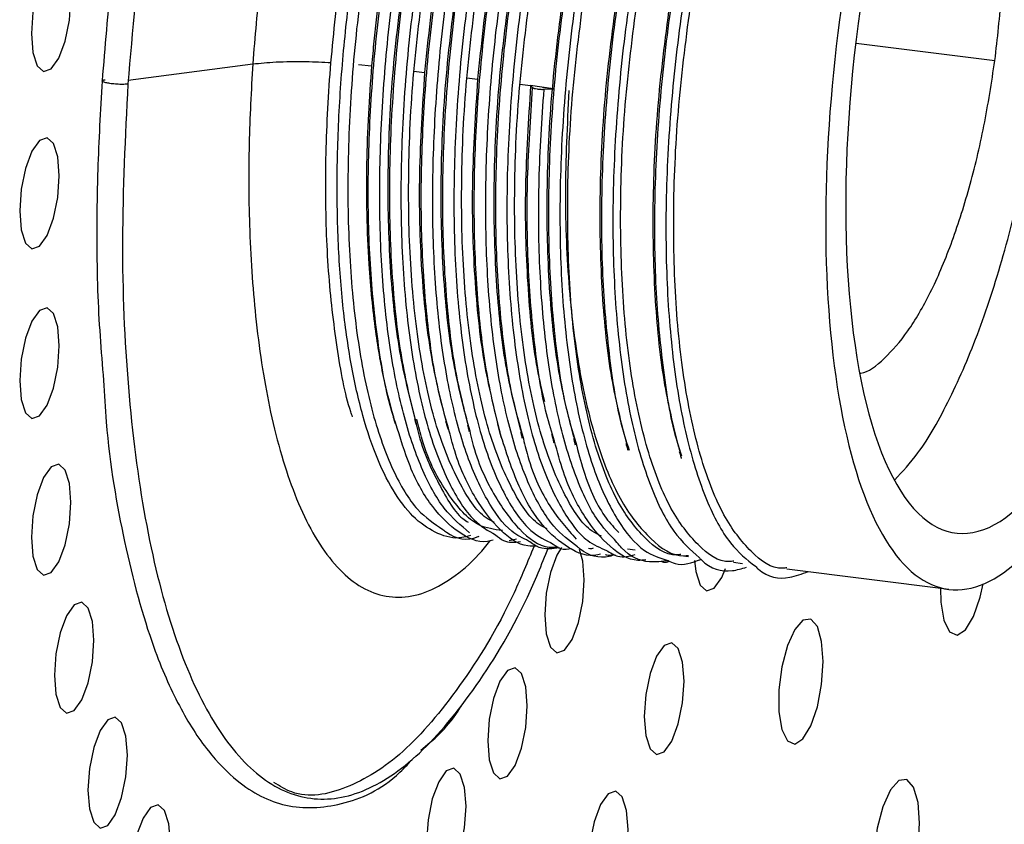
# Paper-space layout '_Dimétrica' of a CAD drawing. Header units: inches. Extents: x -0.7 to 4.9, y -6.4 to 5.3.
# Tile 5 of 9: x 2.3 to 3.6, y -1.8 to -0.6. Entities that reach past the tile are written whole.
import ezdxf

# ---------------------------------------------------------------- set-up
doc = ezdxf.new("R2010")
doc.units = ezdxf.units.IN
doc.header["$MEASUREMENT"] = 0

psp = doc.layouts.new('_Dimétrica')

# ---------------------------------------------------------------- linework, layer by layer
at = {"color": 7, "linetype": 'Continuous', "lineweight": 25}
for p, q in [((3.4252, -0.6758), (3.6179, -0.7)), ((2.4136, -0.7274), (2.5867, -0.7046)), ((2.7338, -0.7056), (2.7519, -0.7072)), ((2.8106, -0.7145), (2.8255, -0.7164)), ((2.8843, -0.7238), (2.8991, -0.7257)), ((2.9728, -0.735), (2.9579, -0.7331)), ((2.9755, -0.7376), (2.9728, -0.7347)), ((3.0042, -0.7392), (2.9728, -0.7347)), ((2.9891, -0.737), (3.0027, -0.7387)), ((2.9915, -0.7399), (3.0042, -0.7392)), ((2.9531, -1.3649), (2.9429, -1.367)), ((3.1076, -1.3782), (3.1181, -1.3795)), ((3.1813, -1.3875), (3.1921, -1.3889)), ((3.2549, -1.3968), (3.267, -1.3983)), ((3.3286, -1.4061), (3.5538, -1.4344))]:
    psp.add_line(p, q, dxfattribs=at)
at = {"color": 7, "linetype": 'Continuous', "lineweight": 25, "flags": 128}
for points in [[(2.3341, -0.614), (2.332, -0.5877), (2.326, -0.5692), (2.3171, -0.5612), (2.3066, -0.5649), (2.2961, -0.5797), (2.2871, -0.6035), (2.2812, -0.6326), (2.2791, -0.6625), (2.2812, -0.6887), (2.2871, -0.7072), (2.2961, -0.7153), (2.3066, -0.7116), (2.3171, -0.6967), (2.326, -0.6729), (2.332, -0.6439), (2.3341, -0.614)], [(2.3178, -0.8601), (2.3157, -0.8339), (2.3098, -0.8154), (2.3009, -0.8073), (2.2903, -0.811), (2.2798, -0.8259), (2.2709, -0.8497), (2.2649, -0.8787), (2.2628, -0.9086), (2.2649, -0.9349), (2.2709, -0.9534), (2.2798, -0.9614), (2.2903, -0.9577), (2.3009, -0.9429), (2.3098, -0.9191), (2.3157, -0.89), (2.3178, -0.8601)], [(2.3178, -1.096), (2.3157, -1.0698), (2.3098, -1.0512), (2.3009, -1.0432), (2.2903, -1.0469), (2.2798, -1.0618), (2.2709, -1.0855), (2.2649, -1.1146), (2.2628, -1.1445), (2.2649, -1.1707), (2.2709, -1.1892), (2.2798, -1.1973), (2.2903, -1.1936), (2.3009, -1.1787), (2.3098, -1.1549), (2.3157, -1.1259), (2.3178, -1.096)], [(2.3341, -1.3135), (2.332, -1.2873), (2.326, -1.2687), (2.3171, -1.2607), (2.3066, -1.2644), (2.2961, -1.2793), (2.2871, -1.303), (2.2812, -1.3321), (2.2791, -1.362), (2.2812, -1.3882), (2.2871, -1.4067), (2.2961, -1.4148), (2.3066, -1.4111), (2.3171, -1.3962), (2.326, -1.3724), (2.332, -1.3434), (2.3341, -1.3135)], [(3.0158, -1.3765), (3.0093, -1.3871), (3.0004, -1.4108), (2.9945, -1.4399), (2.9924, -1.4698), (2.9945, -1.496), (3.0004, -1.5146), (3.0093, -1.5226), (3.0199, -1.5189), (3.0304, -1.504), (3.0393, -1.4803), (3.0453, -1.4512), (3.0474, -1.4213), (3.0474, -1.4213)], [(3.0474, -1.4213), (3.0453, -1.3951), (3.0407, -1.3792)], [(3.2004, -1.3943), (3.2022, -1.4098), (3.2082, -1.4285), (3.2172, -1.4366), (3.2279, -1.4328), (3.2385, -1.4178), (3.2437, -1.4056)], [(3.5422, -1.433), (3.5427, -1.452), (3.5469, -1.4774), (3.5548, -1.4935), (3.5653, -1.4982), (3.5769, -1.4908), (3.5882, -1.4723), (3.5976, -1.4453), (3.6016, -1.4268)], [(2.366, -1.5052), (2.364, -1.479), (2.358, -1.4605), (2.3491, -1.4524), (2.3385, -1.4561), (2.328, -1.471), (2.3191, -1.4948), (2.3131, -1.5238), (2.311, -1.5537), (2.3131, -1.58), (2.3191, -1.5985), (2.328, -1.6065), (2.3385, -1.6028), (2.3491, -1.588), (2.358, -1.5642), (2.364, -1.5351), (2.366, -1.5052)], [(3.3793, -1.5348), (3.3772, -1.5067), (3.3712, -1.4862), (3.3621, -1.4758), (3.3511, -1.4772), (3.3397, -1.49), (3.3295, -1.5126), (3.3218, -1.5419), (3.3177, -1.5739), (3.3177, -1.6044), (3.3218, -1.6291), (3.3295, -1.6448), (3.3397, -1.6494), (3.3511, -1.6422), (3.3621, -1.6241), (3.3712, -1.5978), (3.3772, -1.5666), (3.3793, -1.5348)], [(3.1861, -1.5618), (3.184, -1.5354), (3.1779, -1.5167), (3.1689, -1.5086), (3.1583, -1.5123), (3.1477, -1.5273), (3.1387, -1.5513), (3.1327, -1.5806), (3.1306, -1.6108), (3.1327, -1.6372), (3.1387, -1.6559), (3.1477, -1.664), (3.1583, -1.6602), (3.1689, -1.6453), (3.1779, -1.6213), (3.184, -1.592), (3.1861, -1.5618)], [(2.9682, -1.5962), (2.9661, -1.57), (2.9601, -1.5515), (2.9512, -1.5435), (2.9407, -1.5472), (2.9302, -1.562), (2.9213, -1.5858), (2.9153, -1.6148), (2.9132, -1.6448), (2.9153, -1.671), (2.9213, -1.6895), (2.9302, -1.6975), (2.9407, -1.6938), (2.9512, -1.679), (2.9601, -1.6552), (2.9661, -1.6262), (2.9682, -1.5962)], [(2.4126, -1.6647), (2.4105, -1.6385), (2.4045, -1.6199), (2.3956, -1.6119), (2.3851, -1.6156), (2.3746, -1.6305), (2.3657, -1.6542), (2.3597, -1.6833), (2.3576, -1.7132), (2.3597, -1.7394), (2.3657, -1.758), (2.3746, -1.766), (2.3851, -1.7623), (2.3956, -1.7474), (2.4045, -1.7237), (2.4105, -1.6946), (2.4126, -1.6647)], [(2.8831, -1.7358), (2.881, -1.7096), (2.8751, -1.691), (2.8662, -1.683), (2.8556, -1.6867), (2.8451, -1.7016), (2.8362, -1.7254), (2.8302, -1.7544), (2.8281, -1.7843), (2.8302, -1.8105), (2.8362, -1.8291), (2.8451, -1.8371), (2.8556, -1.8334), (2.8662, -1.8185), (2.8751, -1.7948), (2.881, -1.7657), (2.8831, -1.7358)], [(3.5133, -1.7591), (3.5111, -1.7303), (3.505, -1.7091), (3.4956, -1.6986), (3.4843, -1.6999), (3.4727, -1.7131), (3.4622, -1.7363), (3.4543, -1.7663), (3.4501, -1.7992), (3.4501, -1.8304), (3.4543, -1.8558), (3.4622, -1.8719), (3.4727, -1.8766), (3.4843, -1.8692), (3.4956, -1.8507), (3.505, -1.8236), (3.5111, -1.7916), (3.5133, -1.7591)], [(3.1082, -1.7678), (3.1061, -1.7414), (3.1001, -1.7227), (3.0911, -1.7146), (3.0805, -1.7183), (3.0699, -1.7333), (3.0609, -1.7573), (3.0549, -1.7866), (3.0528, -1.8167), (3.0549, -1.8432), (3.0609, -1.8619), (3.0699, -1.87), (3.0805, -1.8662), (3.0911, -1.8513), (3.1001, -1.8273), (3.1061, -1.798), (3.1082, -1.7678)], [(2.4722, -1.7864), (2.4701, -1.7602), (2.4641, -1.7417), (2.4552, -1.7336), (2.4447, -1.7373), (2.4342, -1.7522), (2.4252, -1.776), (2.4193, -1.805), (2.4172, -1.8349), (2.4193, -1.8612), (2.4252, -1.8797), (2.4342, -1.8877), (2.4447, -1.884), (2.4552, -1.8692), (2.4641, -1.8454), (2.4701, -1.8163), (2.4722, -1.7864)]]:
    psp.add_lwpolyline(points, dxfattribs=at)
at = {"color": 7, "linetype": 'Continuous', "lineweight": 25}
for points, knots in [([(3.1889, 0.1313), (3.1876, 0.1415), (3.1788, 0.2129), (3.1484, 0.319), (3.0984, 0.4401), (3.0361, 0.5193), (2.9654, 0.5566), (2.8887, 0.5498), (2.8091, 0.4994), (2.7295, 0.4072), (2.653, 0.2769), (2.5827, 0.1133), (2.5211, -0.0772), (2.4709, -0.2872), (2.4327, -0.5091), (2.4196, -0.6581), (2.4131, -0.7325)], [0, 0, 0, 0, 0.0126637, 0.0886127, 0.1645616, 0.2405106, 0.3164595, 0.3924085, 0.4683574, 0.5443063, 0.6202553, 0.6962042, 0.7721532, 0.8481021, 0.9240511, 1, 1, 1, 1]), ([(3.1082, 0.1401), (3.1055, 0.1463), (3.0951, 0.1695), (3.074, 0.2001), (3.0449, 0.2307), (3.0125, 0.2493), (2.9777, 0.2555), (2.9412, 0.2485), (2.9038, 0.2284), (2.8663, 0.1958), (2.8297, 0.1519), (2.7947, 0.0983), (2.7619, 0.0367), (2.7225, -0.0513), (2.6807, -0.1699), (2.6418, -0.3177), (2.6145, -0.4585), (2.5963, -0.587), (2.5897, -0.6671), (2.5867, -0.7046)], [0, 0, 0, 0, 0.018989, 0.071205, 0.124973, 0.179968, 0.235813, 0.292092, 0.348371, 0.404215, 0.459211, 0.512979, 0.565194, 0.615589, 0.710038, 0.795577, 0.872086, 0.939985, 1, 1, 1, 1]), ([(2.8891, -1.3597), (2.8851, -1.3608), (2.8695, -1.3655), (2.8437, -1.3585), (2.8125, -1.3387), (2.7844, -1.3039), (2.7597, -1.2558), (2.739, -1.195), (2.7227, -1.1229), (2.7111, -1.0409), (2.7046, -0.9504), (2.7032, -0.8533), (2.7071, -0.7515), (2.7161, -0.6469), (2.7302, -0.5415), (2.7491, -0.4374), (2.7724, -0.3366), (2.7998, -0.2411), (2.831, -0.1521), (2.8673, -0.0668), (2.909, 0.0106), (2.9548, 0.0746), (3.0017, 0.1202), (3.0481, 0.1443), (3.0841, 0.1509), (3.1031, 0.1424), (3.1082, 0.1401)], [0, 0, 0, 0, 0.014383, 0.056462, 0.098539, 0.140616, 0.182694, 0.224773, 0.266851, 0.308928, 0.351006, 0.393084, 0.435163, 0.47724, 0.519317, 0.561395, 0.603474, 0.645552, 0.687629, 0.730543, 0.780902, 0.831135, 0.881366, 0.931584, 0.981735, 1, 1, 1, 1]), ([(3.0652, 0.1361), (3.0529, 0.1323), (3.0239, 0.1232), (2.9766, 0.0796), (2.9256, 0.0116), (2.8774, -0.0784), (2.8334, -0.1859), (2.7948, -0.308), (2.7631, -0.4404), (2.7393, -0.5783), (2.7239, -0.7173), (2.7175, -0.853), (2.7203, -0.9801), (2.7321, -1.0946), (2.7523, -1.193), (2.7803, -1.271), (2.8133, -1.3265), (2.8389, -1.3432), (2.8509, -1.3511)], [0, 0, 0, 0, 0.046641, 0.11037, 0.174911, 0.239172, 0.302628, 0.366962, 0.431472, 0.495101, 0.559044, 0.623615, 0.687718, 0.751234, 0.815677, 0.880106, 0.943608, 1, 1, 1, 1]), ([(3.1342, 0.1256), (3.1212, 0.1208), (3.0913, 0.1095), (3.0434, 0.0626), (2.9927, -0.0086), (2.9449, -0.1011), (2.9016, -0.2108), (2.8638, -0.3345), (2.8331, -0.4679), (2.8104, -0.6062), (2.7962, -0.745), (2.791, -0.8798), (2.795, -1.0054), (2.808, -1.118), (2.8292, -1.2141), (2.8583, -1.2889), (2.8901, -1.3392), (2.9138, -1.3529), (2.9238, -1.3587)], [0, 0, 0, 0, 0.049449, 0.113818, 0.178862, 0.243478, 0.307443, 0.37234, 0.437267, 0.50126, 0.565823, 0.630873, 0.695304, 0.75939, 0.824372, 0.889191, 0.953118, 1, 1, 1, 1]), ([(2.9698, -1.3673), (2.9619, -1.3634), (2.9409, -1.3531), (2.9114, -1.312), (2.8823, -1.2477), (2.8598, -1.1643), (2.8442, -1.0654), (2.8364, -0.9531), (2.8365, -0.8311), (2.8445, -0.7033), (2.8602, -0.5732), (2.8835, -0.4441), (2.9135, -0.3208), (2.9493, -0.2065), (2.9901, -0.1043), (3.0349, -0.0173), (3.082, 0.0511), (3.1303, 0.1012), (3.1622, 0.1164), (3.1782, 0.124)], [0, 0, 0, 0, 0.036186, 0.096537, 0.157222, 0.217343, 0.277059, 0.337625, 0.398217, 0.457977, 0.518039, 0.578717, 0.63911, 0.69872, 0.759093, 0.819774, 0.879866, 0.939603, 1, 1, 1, 1]), ([(2.8879, -1.3557), (2.8759, -1.3458), (2.8513, -1.3255), (2.8204, -1.2683), (2.7949, -1.1929), (2.7763, -1.1003), (2.7651, -0.9934), (2.7618, -0.875), (2.7665, -0.7493), (2.7789, -0.6198), (2.799, -0.4898), (2.8263, -0.3634), (2.8596, -0.2449), (2.8984, -0.1372), (2.9417, -0.0431), (2.988, 0.0332), (3.0336, 0.0896), (3.0633, 0.1096), (3.0771, 0.1189)], [0, 0, 0, 0, 0.0612303, 0.1248577, 0.1882959, 0.2508503, 0.314088, 0.3777573, 0.4409148, 0.5035055, 0.5669968, 0.6305963, 0.6933722, 0.7562832, 0.8199184, 0.8833373, 0.9458836, 1, 1, 1, 1]), ([(3.2127, 0.12), (3.1959, 0.1128), (3.162, 0.0983), (3.1102, 0.0452), (3.0597, -0.0291), (3.0125, -0.124), (2.9699, -0.2358), (2.933, -0.3611), (2.9032, -0.4954), (2.8817, -0.634), (2.8686, -0.7726), (2.8647, -0.9064), (2.8699, -1.0305), (2.884, -1.1411), (2.9063, -1.2347), (2.9363, -1.3066), (2.9693, -1.3545), (2.9937, -1.3664), (3.0043, -1.3715)], [0, 0, 0, 0, 0.062969, 0.12643, 0.190412, 0.25383, 0.316829, 0.380727, 0.444509, 0.507394, 0.571022, 0.634985, 0.698197, 0.761375, 0.825331, 0.888983, 0.951861, 1, 1, 1, 1]), ([(3.0381, -1.3753), (3.0268, -1.367), (3.0028, -1.3493), (2.9718, -1.2961), (2.9455, -1.2234), (2.9259, -1.133), (2.9136, -1.0281), (2.9091, -0.911), (2.9126, -0.7861), (2.9239, -0.6569), (2.943, -0.5268), (2.9693, -0.3996), (3.0019, -0.2798), (3.0399, -0.1703), (3.0826, -0.0743), (3.1286, 0.0053), (3.1762, 0.065), (3.2204, 0.1034), (3.2477, 0.1114), (3.2592, 0.1148)], [0, 0, 0, 0, 0.05397, 0.114475, 0.174929, 0.234528, 0.294579, 0.355169, 0.415398, 0.474917, 0.535252, 0.59582, 0.655723, 0.715437, 0.775953, 0.836392, 0.895974, 0.956053, 1, 1, 1, 1]), ([(3.2786, 0.108), (3.2621, 0.0998), (3.2284, 0.0832), (3.177, 0.0273), (3.1269, -0.0499), (3.0802, -0.1473), (3.0382, -0.2611), (3.0022, -0.3879), (2.9735, -0.523), (2.9531, -0.6619), (2.9412, -0.8001), (2.9385, -0.9329), (2.945, -1.0554), (2.9601, -1.1638), (2.9835, -1.2549), (3.0145, -1.3238), (3.0465, -1.3672), (3.0694, -1.3766), (3.0783, -1.3803)], [0, 0, 0, 0, 0.0622511, 0.1264429, 0.1910157, 0.2548741, 0.3185989, 0.3831473, 0.4474316, 0.5108974, 0.5752334, 0.6397602, 0.7034131, 0.7673524, 0.831934, 0.8960618, 0.9595819, 1, 1, 1, 1]), ([(3.3465, 0.0967), (3.3296, 0.0873), (3.2955, 0.0683), (3.2438, 0.0089), (3.1941, -0.0711), (3.1479, -0.1709), (3.1067, -0.2866), (3.0716, -0.4148), (3.044, -0.5507), (3.0246, -0.6897), (3.014, -0.8275), (3.0125, -0.9592), (3.0201, -1.08), (3.0365, -1.1863), (3.0609, -1.2747), (3.0927, -1.3408), (3.1272, -1.3829), (3.1525, -1.3908), (3.1636, -1.3943)], [0, 0, 0, 0, 0.06282, 0.126472, 0.190356, 0.253404, 0.316646, 0.380567, 0.444081, 0.506937, 0.570707, 0.634521, 0.697419, 0.760855, 0.824783, 0.888119, 0.951087, 1, 1, 1, 1]), ([(3.4448, 0.0919), (3.4344, 0.0902), (3.4075, 0.0861), (3.3621, 0.0509), (3.3107, -0.0094), (3.2613, -0.0927), (3.2158, -0.1947), (3.1753, -0.3123), (3.1411, -0.4419), (3.1145, -0.5785), (3.0964, -0.7176), (3.0869, -0.8548), (3.0866, -0.9853), (3.0955, -1.1044), (3.1129, -1.2087), (3.1385, -1.2937), (3.1699, -1.3574), (3.1951, -1.3797), (3.2071, -1.3904)], [0, 0, 0, 0, 0.040254, 0.103989, 0.168642, 0.233383, 0.297204, 0.3615, 0.426339, 0.49062, 0.554451, 0.619199, 0.683843, 0.747573, 0.812041, 0.876862, 0.940937, 1, 1, 1, 1]), ([(3.5117, 0.0811), (3.5012, 0.0788), (3.4742, 0.0728), (3.4288, 0.0348), (3.3776, -0.0285), (3.3287, -0.1146), (3.2837, -0.2188), (3.244, -0.3383), (3.2107, -0.4691), (3.1853, -0.6062), (3.1682, -0.7453), (3.16, -0.882), (3.1609, -1.0112), (3.171, -1.1285), (3.1895, -1.2305), (3.2161, -1.3127), (3.2481, -1.373), (3.2732, -1.3929), (3.2851, -1.4024)], [0, 0, 0, 0, 0.040057, 0.103985, 0.168841, 0.233639, 0.297509, 0.362068, 0.427024, 0.491276, 0.555362, 0.620288, 0.684963, 0.748803, 0.813509, 0.878421, 0.942464, 1, 1, 1, 1]), ([(3.8923, -0.7413), (3.9187, -0.5447), (3.9182, -0.351), (3.8636, -0.0546), (3.8117, 0.0359), (3.6817, 0.0619), (3.6089, -0.0037), (3.4797, -0.2633), (3.4286, -0.4467), (3.4022, -0.6432)], [0, 0, 0, 0, 0.25, 0.25, 0.5, 0.5, 0.75, 0.75, 1, 1, 1, 1]), ([(2.7254, -1.1947), (2.7245, -1.1924), (2.7151, -1.1661), (2.7031, -1.0987), (2.6907, -0.9944), (2.6868, -0.8765), (2.6906, -0.7515), (2.7024, -0.6221), (2.7218, -0.4919), (2.7485, -0.3652), (2.7813, -0.2457), (2.8197, -0.1375), (2.8553, -0.0555), (2.8786, -0.0174), (2.8864, -0.0047)], [0, 0, 0, 0, 0.008841, 0.102234, 0.19693, 0.291949, 0.385887, 0.479623, 0.57459, 0.669394, 0.762854, 0.85716, 0.95223, 1, 1, 1, 1]), ([(2.7851, -1.2028), (2.7834, -1.1978), (2.7731, -1.1683), (2.7607, -1.0971), (2.7491, -0.9915), (2.7459, -0.8727), (2.7505, -0.747), (2.763, -0.6175), (2.7831, -0.4875), (2.8104, -0.3612), (2.8438, -0.2424), (2.8826, -0.1356), (2.917, -0.0578), (2.9389, -0.0228), (2.9451, -0.0128)], [0, 0, 0, 0, 0.019237, 0.112572, 0.206927, 0.301926, 0.396161, 0.489551, 0.584284, 0.679179, 0.772845, 0.866713, 0.961661, 1, 1, 1, 1]), ([(2.9742, -0.016), (2.959, -0.0435), (2.928, -0.1001), (2.8858, -0.2088), (2.8479, -0.3321), (2.8172, -0.4656), (2.7945, -0.6039), (2.7803, -0.7426), (2.775, -0.8776), (2.7792, -1.0029), (2.7914, -1.1151), (2.8063, -1.1747), (2.8136, -1.2041)], [0, 0, 0, 0, 0.0947565, 0.1949395, 0.2965835, 0.3982738, 0.4985023, 0.5996227, 0.7015049, 0.8024195, 0.902793, 1, 1, 1, 1]), ([(2.8588, -1.2107), (2.8539, -1.1941), (2.8413, -1.151), (2.8284, -1.0627), (2.8204, -0.951), (2.8206, -0.8288), (2.8286, -0.7011), (2.8443, -0.5709), (2.8676, -0.4419), (2.8976, -0.3184), (2.9335, -0.2045), (2.9739, -0.1018), (3.004, -0.0467), (3.0189, -0.0193)], [0, 0, 0, 0, 0.0583904, 0.1518804, 0.2467025, 0.341565, 0.4351241, 0.5291571, 0.6241525, 0.7187044, 0.8120291, 0.9065477, 1, 1, 1, 1]), ([(3.8665, -0.7361), (3.8901, -0.5603), (3.8897, -0.3869), (3.8408, -0.1218), (3.7944, -0.0407), (3.6781, -0.0174), (3.6129, -0.0762), (3.4973, -0.3084), (3.4516, -0.4725), (3.428, -0.6484)], [0, 0, 0, 0, 0.25, 0.25, 0.5, 0.5, 0.75, 0.75, 1, 1, 1, 1]), ([(3.013, -0.0325), (3.0067, -0.0424), (2.9828, -0.0795), (2.9454, -0.1669), (2.9028, -0.2896), (2.8678, -0.4265), (2.8405, -0.571), (2.8304, -0.6681), (2.8255, -0.7164)], [0, 0, 0, 0, 0.0673685, 0.2550611, 0.4400991, 0.6264952, 0.8143353, 1, 1, 1, 1]), ([(3.0443, -0.0306), (3.0283, -0.0608), (2.9965, -0.1209), (2.954, -0.2338), (2.9171, -0.3588), (2.8873, -0.4932), (2.8657, -0.6317), (2.8527, -0.7702), (2.8487, -0.9042), (2.8541, -1.0279), (2.8668, -1.1342), (2.8814, -1.1891), (2.8881, -1.2144)], [0, 0, 0, 0, 0.101487, 0.202304, 0.304559, 0.406629, 0.507262, 0.609086, 0.711445, 0.812602, 0.913705, 1, 1, 1, 1]), ([(2.9305, -1.2178), (2.9235, -1.1891), (2.9096, -1.1316), (2.8977, -1.0256), (2.8931, -0.9088), (2.8967, -0.7838), (2.908, -0.6546), (2.9271, -0.5245), (2.9534, -0.3974), (2.986, -0.2774), (3.0241, -0.1686), (3.06, -0.0851), (3.0839, -0.0456), (3.0923, -0.0317)], [0, 0, 0, 0, 0.094024, 0.188762, 0.284348, 0.379367, 0.473264, 0.56845, 0.664001, 0.758505, 0.85271, 0.948181, 1, 1, 1, 1]), ([(3.1207, -0.037), (3.1176, -0.0417), (3.0979, -0.0715), (3.0645, -0.1462), (3.0223, -0.2585), (2.9863, -0.3857), (2.9576, -0.5207), (2.9372, -0.6596), (2.9253, -0.7978), (2.9225, -0.9307), (2.9292, -1.0527), (2.9421, -1.1522), (2.9561, -1.2016), (2.9619, -1.222)], [0, 0, 0, 0, 0.019012, 0.119795, 0.220367, 0.322239, 0.423694, 0.523858, 0.625395, 0.727233, 0.827691, 0.928602, 1, 1, 1, 1]), ([(2.9248, -0.0458), (2.9227, -0.0496), (2.9187, -0.0572), (2.9126, -0.0691), (2.9066, -0.0813), (2.9007, -0.0937), (2.8948, -0.1065), (2.8891, -0.1196), (2.8834, -0.1329), (2.8777, -0.1465), (2.8722, -0.1604), (2.8668, -0.1745), (2.8614, -0.1888), (2.8562, -0.2034), (2.851, -0.2181), (2.846, -0.2331), (2.841, -0.2482), (2.8362, -0.2635), (2.8315, -0.2791), (2.8268, -0.2948), (2.8223, -0.3109), (2.8178, -0.3271), (2.8127, -0.3463), (2.807, -0.3689), (2.8007, -0.3951), (2.7946, -0.4223), (2.7886, -0.4507), (2.7828, -0.48), (2.7773, -0.5102), (2.7721, -0.5414), (2.7672, -0.5734), (2.7626, -0.606), (2.7586, -0.6394), (2.7549, -0.6732), (2.7529, -0.6958), (2.7519, -0.7072)], [0, 0, 0, 0, 0.023829, 0.047686, 0.071564, 0.095456, 0.119357, 0.143259, 0.167154, 0.191037, 0.214901, 0.238738, 0.262543, 0.286308, 0.310027, 0.333693, 0.357301, 0.380861, 0.404498, 0.428233, 0.452061, 0.475973, 0.499965, 0.536102, 0.573341, 0.611662, 0.651045, 0.691461, 0.732879, 0.775262, 0.818568, 0.862749, 0.907754, 0.953525, 1, 1, 1, 1]), ([(3.086, -0.0428), (3.0799, -0.0523), (3.0563, -0.0892), (3.019, -0.1762), (2.9765, -0.2989), (2.9415, -0.4358), (2.9141, -0.5803), (2.9041, -0.6774), (2.8991, -0.7257)], [0, 0, 0, 0, 0.065388, 0.253479, 0.43891, 0.625702, 0.813941, 1, 1, 1, 1]), ([(3.1953, -0.0456), (3.1897, -0.0544), (3.1676, -0.0888), (3.1322, -0.1695), (3.0908, -0.2841), (3.0557, -0.4126), (3.0281, -0.5484), (3.0087, -0.6875), (2.9981, -0.8252), (2.9965, -0.9571), (3.0044, -1.0772), (3.0174, -1.1703), (3.0307, -1.2145), (3.0355, -1.2305)], [0, 0, 0, 0, 0.034198, 0.134609, 0.235329, 0.33713, 0.438285, 0.53839, 0.639951, 0.741582, 0.841755, 0.942784, 1, 1, 1, 1]), ([(3.2682, -0.0566), (3.2607, -0.0687), (3.2368, -0.1072), (3.2001, -0.1932), (3.1594, -0.3098), (3.1252, -0.4397), (3.0986, -0.5762), (3.0804, -0.7153), (3.071, -0.8525), (3.0706, -0.9832), (3.0798, -1.1015), (3.0929, -1.189), (3.1056, -1.2288), (3.1096, -1.2411)], [0, 0, 0, 0, 0.045898, 0.146131, 0.24711, 0.348942, 0.449898, 0.550146, 0.651834, 0.75336, 0.85345, 0.954699, 1, 1, 1, 1]), ([(3.3423, -0.065), (3.3325, -0.0814), (3.3064, -0.1248), (3.268, -0.2172), (3.2281, -0.3358), (3.1949, -0.4668), (3.1694, -0.6039), (3.1523, -0.7431), (3.1441, -0.8797), (3.1449, -1.0092), (3.1554, -1.1254), (3.1682, -1.2065), (3.1799, -1.2413), (3.1826, -1.2492)], [0, 0, 0, 0, 0.060322, 0.160532, 0.261823, 0.363738, 0.464549, 0.565098, 0.666965, 0.768438, 0.868601, 0.970123, 1, 1, 1, 1]), ([(2.4878, -0.0807), (2.4777, -0.1154), (2.4619, -0.1701), (2.4445, -0.2494), (2.4315, -0.3124), (2.4183, -0.3841), (2.4037, -0.4754), (2.3883, -0.5937), (2.3812, -0.6812), (2.3774, -0.7284)], [0, 0, 0, 0, 0.175393, 0.2766761, 0.3733172, 0.4690182, 0.6057791, 0.7871804, 1, 1, 1, 1]), ([(3.6179, -0.7), (3.6214, -0.6693), (3.6285, -0.6078), (3.6312, -0.5175), (3.6278, -0.4332), (3.618, -0.358), (3.6023, -0.2944), (3.581, -0.2466), (3.562, -0.2187), (3.5495, -0.213), (3.5468, -0.2118)], [0, 0, 0, 0, 0.137353, 0.274707, 0.41206, 0.549414, 0.686767, 0.82412, 0.961474, 1, 1, 1, 1]), ([(2.7985, -0.5672), (2.7922, -0.6156), (2.7795, -0.7129), (2.7729, -0.8557), (2.7761, -0.9884), (2.7885, -1.1055), (2.804, -1.1665), (2.8115, -1.1958)], [0, 0, 0, 0, 0.202389, 0.407135, 0.610292, 0.811991, 1, 1, 1, 1]), ([(2.9228, -1.3415), (2.9188, -1.3396), (2.9002, -1.3307), (2.8721, -1.287), (2.8407, -1.2117), (2.8182, -1.1112), (2.8049, -0.9924), (2.8018, -0.8592), (2.8084, -0.7165), (2.8211, -0.6192), (2.8274, -0.5708)], [0, 0, 0, 0, 0.0376381, 0.1739325, 0.3118844, 0.4503681, 0.5868933, 0.7244198, 0.8630122, 1, 1, 1, 1]), ([(2.8722, -0.5765), (2.8659, -0.6248), (2.8532, -0.7222), (2.8465, -0.865), (2.8498, -0.9977), (2.8621, -1.1146), (2.8776, -1.1753), (2.885, -1.2045)], [0, 0, 0, 0, 0.202639, 0.4076376, 0.6110454, 0.8129941, 1, 1, 1, 1]), ([(2.9958, -1.3504), (2.992, -1.3486), (2.9737, -1.3398), (2.9457, -1.2963), (2.9143, -1.221), (2.8919, -1.1204), (2.8785, -1.0017), (2.8755, -0.8685), (2.882, -0.7258), (2.8948, -0.6285), (2.9011, -0.5801)], [0, 0, 0, 0, 0.035752, 0.172314, 0.310536, 0.449291, 0.586084, 0.72388, 0.862744, 1, 1, 1, 1]), ([(2.9459, -0.5857), (2.9395, -0.6341), (2.9268, -0.7314), (2.9202, -0.8743), (2.9234, -1.007), (2.9357, -1.1238), (2.9512, -1.1845), (2.9586, -1.2137)], [0, 0, 0, 0, 0.202679, 0.407718, 0.611166, 0.813154, 1, 1, 1, 1]), ([(3.0713, -1.3607), (3.0669, -1.3586), (3.0479, -1.3497), (3.0194, -1.3057), (2.988, -1.2302), (2.9655, -1.1297), (2.9522, -1.011), (2.9491, -0.8778), (2.9557, -0.7351), (2.9684, -0.6378), (2.9748, -0.5894)], [0, 0, 0, 0, 0.041262, 0.177043, 0.314475, 0.452438, 0.588449, 0.725457, 0.863528, 1, 1, 1, 1]), ([(3.0195, -0.595), (3.0132, -0.6434), (3.0005, -0.7407), (2.9938, -0.8835), (2.9971, -1.0163), (3.0094, -1.1331), (3.0249, -1.1939), (3.0323, -1.223)], [0, 0, 0, 0, 0.202652, 0.407664, 0.611085, 0.813047, 1, 1, 1, 1]), ([(3.1814, -1.3859), (3.1795, -1.3862), (3.1616, -1.3886), (3.1313, -1.3659), (3.0928, -1.3167), (3.0617, -1.239), (3.0391, -1.1391), (3.0259, -1.0202), (3.0228, -0.8871), (3.0294, -0.7444), (3.0421, -0.647), (3.0484, -0.5987)], [0, 0, 0, 0, 0.0150768, 0.1388087, 0.2607749, 0.3842242, 0.5081494, 0.6303221, 0.7533908, 0.8774134, 1, 1, 1, 1]), ([(3.0932, -0.6043), (3.0868, -0.6527), (3.0741, -0.75), (3.0675, -0.8928), (3.0707, -1.0255), (3.0829, -1.1416), (3.0982, -1.2017), (3.1055, -1.2303)], [0, 0, 0, 0, 0.203513, 0.409396, 0.613681, 0.816501, 1, 1, 1, 1]), ([(3.2551, -1.3952), (3.2531, -1.3955), (3.2353, -1.3979), (3.205, -1.3752), (3.1664, -1.326), (3.1354, -1.2483), (3.1128, -1.1484), (3.0995, -1.0295), (3.0964, -0.8964), (3.103, -0.7537), (3.1157, -0.6563), (3.1221, -0.6079)], [0, 0, 0, 0, 0.015077, 0.138809, 0.260775, 0.384224, 0.508149, 0.630322, 0.753391, 0.877413, 1, 1, 1, 1]), ([(3.1668, -0.6136), (3.1605, -0.662), (3.1478, -0.7593), (3.1412, -0.9021), (3.1444, -1.0348), (3.1567, -1.1519), (3.1723, -1.2128), (3.1797, -1.2422)], [0, 0, 0, 0, 0.202412, 0.407181, 0.610361, 0.812083, 1, 1, 1, 1]), ([(3.3287, -1.4045), (3.3268, -1.4048), (3.3089, -1.4072), (3.2786, -1.3844), (3.2401, -1.3353), (3.209, -1.2576), (3.1865, -1.1577), (3.1732, -1.0388), (3.1701, -0.9056), (3.1767, -0.7629), (3.1894, -0.6656), (3.1957, -0.6172)], [0, 0, 0, 0, 0.0150768, 0.1388087, 0.2607749, 0.3842242, 0.5081494, 0.6303221, 0.7533908, 0.8774134, 1, 1, 1, 1]), ([(3.4022, -0.6432), (3.3758, -0.8398), (3.3764, -1.0335), (3.431, -1.3299), (3.4828, -1.4205), (3.6128, -1.4465), (3.6856, -1.3808), (3.8148, -1.1212), (3.866, -0.9379), (3.8923, -0.7413)], [0, 0, 0, 0, 0.25, 0.25, 0.5, 0.5, 0.75, 0.75, 1, 1, 1, 1]), ([(3.428, -0.6484), (3.3962, -0.8853), (3.4086, -1.1126), (3.5125, -1.3767), (3.5961, -1.3934), (3.7636, -1.1837), (3.8348, -0.973), (3.8665, -0.7361)], [0, 0, 0, 0, 0.333333, 0.333333, 0.666667, 0.666667, 1, 1, 1, 1]), ([(2.5867, -0.7046), (2.5846, -0.7418), (2.5803, -0.8211), (2.5814, -0.9425), (2.5904, -1.07), (2.6106, -1.1963), (2.6381, -1.2895), (2.6671, -1.3525), (2.693, -1.3926), (2.7223, -1.4227), (2.7546, -1.4414), (2.7894, -1.4475), (2.8259, -1.4407), (2.8633, -1.4201), (2.8937, -1.3953), (2.9113, -1.3736), (2.9164, -1.3672)], [0, 0, 0, 0, 0.071166, 0.151681, 0.242406, 0.343838, 0.455836, 0.515595, 0.577512, 0.641271, 0.706485, 0.772706, 0.839442, 0.906178, 0.972399, 1, 1, 1, 1]), ([(2.5867, -0.7046), (2.597, -0.7036), (2.618, -0.7015), (2.6567, -0.7009), (2.684, -0.7022), (2.6957, -0.7028)], [0, 0, 0, 0, 0.351455, 0.7206, 1, 1, 1, 1]), ([(2.7519, -0.7072), (2.7502, -0.7296), (2.7468, -0.7756), (2.7445, -0.8446), (2.7446, -0.9145), (2.7479, -0.9936), (2.7559, -1.0729), (2.7678, -1.1427), (2.7776, -1.1782), (2.7817, -1.1932)], [0, 0, 0, 0, 0.118771, 0.243882, 0.374893, 0.511202, 0.707935, 0.876893, 1, 1, 1, 1]), ([(3.4303, -1.1344), (3.4308, -1.1343), (3.4417, -1.1334), (3.4645, -1.115), (3.4971, -1.0785), (3.5286, -1.0242), (3.5576, -0.9568), (3.5828, -0.8781), (3.6038, -0.7916), (3.6132, -0.7306), (3.6179, -0.7)], [0, 0, 0, 0, 0.006233, 0.1482, 0.290167, 0.432133, 0.5741, 0.716067, 0.858033, 1, 1, 1, 1]), ([(2.8255, -0.7164), (2.8224, -0.764), (2.8162, -0.8597), (2.8199, -0.9926), (2.832, -1.1101), (2.8475, -1.171), (2.8549, -1.2002)], [0, 0, 0, 0, 0.254209, 0.511376, 0.766547, 1, 1, 1, 1]), ([(3.4787, -1.2824), (3.4895, -1.2708), (3.5158, -1.2427), (3.5558, -1.1717), (3.5969, -1.0767), (3.6326, -0.9652), (3.6625, -0.8427), (3.6758, -0.7562), (3.6824, -0.7129)], [0, 0, 0, 0, 0.122791, 0.298232, 0.473674, 0.649116, 0.824558, 1, 1, 1, 1]), ([(2.3774, -0.7284), (2.375, -0.7699), (2.3707, -0.845), (2.3697, -0.9415), (2.3708, -1.041), (2.376, -1.1033), (2.3793, -1.1442)], [0, 0, 0, 0, 0.284107, 0.515236, 0.681469, 1, 1, 1, 1]), ([(2.4131, -0.7325), (2.4117, -0.7327), (2.4098, -0.7329), (2.4053, -0.7331), (2.4026, -0.7331), (2.3971, -0.7328), (2.3943, -0.7326), (2.3893, -0.732), (2.387, -0.7317), (2.3834, -0.731), (2.3816, -0.7306), (2.3789, -0.7297), (2.3779, -0.7292), (2.3772, -0.7283), (2.3775, -0.7278), (2.379, -0.7271), (2.3803, -0.7268), (2.3818, -0.7266)], [0, 0, 0, 0, 0.125, 0.125, 0.25, 0.25, 0.375, 0.375, 0.5, 0.5, 0.625, 0.625, 0.75, 0.75, 0.875, 0.875, 1, 1, 1, 1]), ([(2.4131, -0.7325), (2.4095, -0.8059), (2.4024, -0.9527), (2.4115, -1.1573), (2.4349, -1.3403), (2.473, -1.4943), (2.5241, -1.6135), (2.5862, -1.6932), (2.6569, -1.7305), (2.7336, -1.7236), (2.8133, -1.6736), (2.8926, -1.58), (2.9553, -1.4791), (2.988, -1.4001), (2.9977, -1.3767)], [0, 0, 0, 0, 0.087557, 0.175114, 0.262671, 0.350228, 0.437785, 0.525342, 0.612899, 0.700456, 0.788014, 0.875571, 0.963128, 1, 1, 1, 1]), ([(2.8991, -0.7257), (2.896, -0.7733), (2.8898, -0.869), (2.8936, -1.0019), (2.9057, -1.1197), (2.9213, -1.181), (2.9288, -1.2105)], [0, 0, 0, 0, 0.253523, 0.509997, 0.764481, 1, 1, 1, 1]), ([(2.9728, -0.735), (2.9697, -0.7826), (2.9634, -0.8784), (2.9674, -1.0108), (2.9769, -1.1115), (2.9884, -1.1586), (2.992, -1.1735)], [0, 0, 0, 0, 0.287574, 0.578495, 0.867158, 1, 1, 1, 1]), ([(3.006, -1.2287), (3.0022, -1.2164), (2.9903, -1.1783), (2.9775, -1.0961), (2.9684, -0.9863), (2.967, -0.8653), (2.9727, -0.78), (2.9755, -0.7376)], [0, 0, 0, 0, 0.1058018, 0.327382, 0.5521219, 0.7774364, 1, 1, 1, 1]), ([(2.9755, -0.7376), (2.9757, -0.7377), (2.9759, -0.7379), (2.9766, -0.7382), (2.9783, -0.7388), (2.9816, -0.7394), (2.9861, -0.7399), (2.9894, -0.74), (2.9908, -0.7399), (2.9915, -0.7399)], [0, 0, 0, 0, 0.084242, 0.167171, 0.251413, 0.500201, 0.748989, 0.874495, 1, 1, 1, 1]), ([(3.0928, -1.3692), (3.083, -1.3591), (3.0611, -1.3364), (3.0334, -1.2762), (3.0099, -1.1959), (2.9933, -1.0989), (2.9844, -0.9884), (2.983, -0.8676), (2.9886, -0.7823), (2.9915, -0.7399)], [0, 0, 0, 0, 0.12, 0.267694, 0.414324, 0.559453, 0.706652, 0.854227, 1, 1, 1, 1]), ([(3.0259, -0.7417), (3.0236, -0.7895), (3.019, -0.8853), (3.0249, -1.0187), (3.0402, -1.1382), (3.0651, -1.2384), (3.0983, -1.3168), (3.139, -1.3666), (3.1712, -1.3897), (3.19, -1.3875), (3.1923, -1.3872)], [0, 0, 0, 0, 0.1401922, 0.2803843, 0.4205765, 0.5607686, 0.7009608, 0.8411529, 0.9813451, 1, 1, 1, 1]), ([(2.3793, -1.1442), (2.3804, -1.1636), (2.3852, -1.246), (2.4076, -1.3744), (2.4426, -1.5049), (2.4833, -1.5979), (2.5225, -1.6593), (2.5711, -1.7091), (2.6327, -1.7413), (2.7116, -1.7365), (2.7717, -1.7107), (2.8043, -1.675), (2.8108, -1.6679)], [0, 0, 0, 0, 0.040787, 0.172974, 0.311902, 0.40688, 0.499037, 0.58042, 0.702334, 0.83035, 0.966038, 1, 1, 1, 1]), ([(2.7812, -1.1924), (2.7817, -1.1944), (2.7829, -1.1984), (2.784, -1.2023), (2.7846, -1.2043)], [0, 0, 0, 0, 0.499997, 1, 1, 1, 1]), ([(2.9206, -1.3663), (2.918, -1.3669), (2.9011, -1.371), (2.8723, -1.357), (2.8358, -1.3228), (2.806, -1.2713), (2.7915, -1.2238), (2.7851, -1.2028)], [0, 0, 0, 0, 0.046127, 0.295903, 0.545954, 0.79899, 1, 1, 1, 1]), ([(2.8115, -1.1978), (2.8118, -1.199), (2.8127, -1.2019), (2.8135, -1.2048), (2.814, -1.2065)], [0, 0, 0, 0, 0.430818, 1, 1, 1, 1]), ([(2.9335, -1.3527), (2.9223, -1.3513), (2.8947, -1.3479), (2.8569, -1.3038), (2.828, -1.2522), (2.8172, -1.2078), (2.8148, -1.1982)], [0, 0, 0, 0, 0.227944, 0.564957, 0.905773, 1, 1, 1, 1]), ([(2.8546, -1.2009), (2.8551, -1.2028), (2.8563, -1.2068), (2.8574, -1.2107), (2.858, -1.2127)], [0, 0, 0, 0, 0.499997, 1, 1, 1, 1]), ([(2.8136, -1.2041), (2.8139, -1.2055), (2.8212, -1.239), (2.843, -1.2844), (2.8673, -1.3293), (2.8834, -1.3397), (2.8859, -1.3413)], [0, 0, 0, 0, 0.020303, 0.471378, 0.916241, 1, 1, 1, 1]), ([(2.9818, -1.3744), (2.9774, -1.3745), (2.9592, -1.3752), (2.9297, -1.3541), (2.8955, -1.31), (2.8715, -1.2607), (2.8615, -1.2214), (2.8588, -1.2107)], [0, 0, 0, 0, 0.084203, 0.352506, 0.624134, 0.897268, 1, 1, 1, 1]), ([(2.885, -1.2065), (2.8853, -1.2078), (2.8862, -1.2107), (2.887, -1.2136), (2.8875, -1.2152)], [0, 0, 0, 0, 0.430828, 1, 1, 1, 1]), ([(2.8881, -1.2144), (2.8893, -1.2193), (2.8977, -1.2557), (2.9206, -1.3042), (2.9565, -1.3539), (2.9874, -1.377), (3.0067, -1.3758), (3.0109, -1.3755)], [0, 0, 0, 0, 0.046016, 0.337981, 0.626402, 0.918884, 1, 1, 1, 1]), ([(2.9285, -1.2111), (2.9291, -1.2131), (2.9302, -1.217), (2.9314, -1.221), (2.9319, -1.2229)], [0, 0, 0, 0, 0.499997, 1, 1, 1, 1]), ([(2.9586, -1.2157), (2.959, -1.217), (2.9598, -1.2199), (2.9606, -1.2228), (2.9611, -1.2244)], [0, 0, 0, 0, 0.43083, 1, 1, 1, 1]), ([(3.0699, -1.3855), (3.0686, -1.3859), (3.053, -1.3906), (3.0252, -1.3786), (2.988, -1.3479), (2.9555, -1.2949), (2.9388, -1.2435), (2.9305, -1.2178)], [0, 0, 0, 0, 0.021748, 0.265453, 0.508154, 0.754182, 1, 1, 1, 1]), ([(2.9619, -1.222), (2.9641, -1.2313), (2.9739, -1.2713), (2.9985, -1.3226), (3.0235, -1.3506), (3.036, -1.3646)], [0, 0, 0, 0, 0.131588, 0.567861, 1, 1, 1, 1]), ([(3.0018, -1.219), (3.0023, -1.221), (3.0035, -1.2249), (3.0046, -1.2289), (3.0052, -1.2308)], [0, 0, 0, 0, 0.499998, 1, 1, 1, 1]), ([(3.1327, -1.3935), (3.1291, -1.3939), (3.1115, -1.3958), (3.0824, -1.3772), (3.0474, -1.3364), (3.0214, -1.2858), (3.01, -1.2433), (3.006, -1.2287)], [0, 0, 0, 0, 0.067499, 0.3294411, 0.5939298, 0.8604493, 1, 1, 1, 1]), ([(3.0323, -1.225), (3.0326, -1.2263), (3.0335, -1.2292), (3.0343, -1.2321), (3.0348, -1.2337)], [0, 0, 0, 0, 0.4308283, 1, 1, 1, 1]), ([(3.0355, -1.2305), (3.039, -1.2437), (3.0502, -1.2868), (3.0706, -1.3296), (3.0893, -1.3492), (3.0952, -1.3555)], [0, 0, 0, 0, 0.231629, 0.755524, 1, 1, 1, 1]), ([(3.105, -1.2312), (3.1055, -1.2329), (3.1065, -1.2362), (3.1074, -1.2395), (3.1079, -1.2411)], [0, 0, 0, 0, 0.499998, 1, 1, 1, 1]), ([(3.1794, -1.2429), (3.1799, -1.2446), (3.1808, -1.2479), (3.1818, -1.2512), (3.1822, -1.2528)], [0, 0, 0, 0, 0.4999974, 1, 1, 1, 1]), ([(2.8509, -1.3511), (2.8525, -1.3524), (2.8674, -1.3646), (2.8847, -1.3676), (2.9007, -1.3609), (2.9011, -1.3607)], [0, 0, 0, 0, 0.104574, 0.977314, 1, 1, 1, 1]), ([(2.9238, -1.3587), (2.9275, -1.3617), (2.9382, -1.3705), (2.9504, -1.369), (2.9585, -1.368)], [0, 0, 0, 0, 0.343315, 1, 1, 1, 1]), ([(3.0128, -1.3766), (3.0032, -1.378), (2.9882, -1.3803), (2.9748, -1.3708), (2.9698, -1.3673)], [0, 0, 0, 0, 0.6319767, 1, 1, 1, 1]), ([(2.9776, -1.3743), (2.9685, -1.3964), (2.9364, -1.4738), (2.8744, -1.5731), (2.7955, -1.667), (2.7164, -1.7145), (2.6555, -1.7266), (2.6243, -1.7078), (2.6162, -1.7029)], [0, 0, 0, 0, 0.084309, 0.294759, 0.505208, 0.715658, 0.926108, 1, 1, 1, 1]), ([(3.0043, -1.3715), (3.0076, -1.374), (3.0156, -1.38), (3.0247, -1.3784), (3.03, -1.3775)], [0, 0, 0, 0, 0.413813, 1, 1, 1, 1]), ([(3.0901, -1.3864), (3.0874, -1.3872), (3.0704, -1.3924), (3.0527, -1.3883), (3.0393, -1.3764), (3.0381, -1.3753)], [0, 0, 0, 0, 0.145193, 0.925556, 1, 1, 1, 1]), ([(3.0534, -1.3772), (3.0554, -1.3777), (3.0575, -1.3782), (3.0597, -1.377), (3.0598, -1.3769)], [0, 0, 0, 0, 0.951892, 1, 1, 1, 1]), ([(3.0783, -1.3803), (3.0834, -1.3836), (3.0959, -1.3918), (3.1099, -1.3883), (3.1181, -1.3862)], [0, 0, 0, 0, 0.4115925, 1, 1, 1, 1]), ([(3.1643, -1.3946), (3.1555, -1.3958), (3.1326, -1.3987), (3.1084, -1.3884), (3.0949, -1.3718), (3.0928, -1.3692)], [0, 0, 0, 0, 0.3479209, 0.8991138, 1, 1, 1, 1]), ([(3.0768, -1.3858), (3.0772, -1.386), (3.0807, -1.3879), (3.0847, -1.3866), (3.0883, -1.3854)], [0, 0, 0, 0, 0.101071, 1, 1, 1, 1]), ([(3.1543, -1.3952), (3.1554, -1.3958), (3.1589, -1.3977), (3.1629, -1.3962), (3.1657, -1.3953)], [0, 0, 0, 0, 0.290424, 1, 1, 1, 1]), ([(3.1636, -1.3943), (3.1668, -1.396), (3.1811, -1.4032), (3.1971, -1.3973), (3.2094, -1.3928)], [0, 0, 0, 0, 0.229651, 1, 1, 1, 1]), ([(3.2071, -1.3904), (3.2081, -1.3914), (3.2219, -1.4061), (3.2442, -1.412), (3.2662, -1.4057), (3.2728, -1.4038)], [0, 0, 0, 0, 0.050765, 0.716206, 1, 1, 1, 1]), ([(3.2851, -1.4024), (3.2865, -1.4037), (3.3009, -1.4176), (3.3257, -1.4219), (3.3498, -1.413), (3.3584, -1.4098)], [0, 0, 0, 0, 0.062868, 0.666564, 1, 1, 1, 1]), ([(2.8203, -1.6579), (2.8378, -1.6434), (2.8572, -1.6274), (2.8755, -1.5982), (2.8773, -1.5954)], [0, 0, 0, 0, 0.902566, 1, 1, 1, 1])]:
    psp.add_open_spline(points, degree=3, knots=knots, dxfattribs=at)
psp.add_open_spline([(2.9728, -0.7347), (2.9728, -0.7348), (2.9728, -0.7349), (2.9728, -0.735)], degree=3, dxfattribs=at)

doc.saveas('drawing.dxf')
